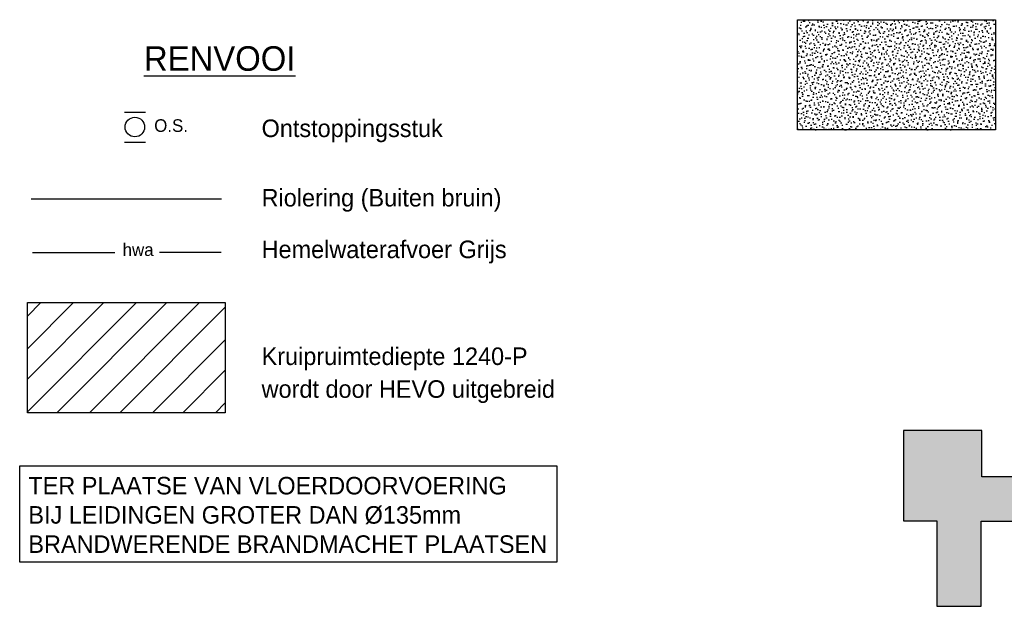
# Model space of a CAD drawing. Extents: x 9010 to 343255, y 15280 to 659207.
# Tile 71 of 76: x 104971 to 119004, y 25946 to 34310. Entities that reach past the tile are written whole.
import ezdxf

# ---------------------------------------------------------------- set-up
doc = ezdxf.new("R2010")
doc.units = 0
doc.header["$LTSCALE"] = 100
doc.linetypes.add('2322121', pattern=[2000, 1000, 1000])
doc.linetypes.add('2322122', pattern=[47, 40, -7])
doc.layers.get('0').update_dxf_attribs({"linetype": 'CONTINUOUS'})
for name, color, linetype in [('15', 6, 'CONTINUOUS'), ('AL$1----_ALGEMEEN', 7, 'CONTINUOUS'), ('AL$2----_RENVOOI', 7, 'CONTINUOUS'), ('AL$5----_NOORDPIJL', 7, 'CONTINUOUS'), ('BL$4----', 7, 'CONTINUOUS'), ('BOUW', 8, 'CONTINUOUS'), ('WL522---', 4, 'CONTINUOUS'), ('WL523---', 4, 'CONTINUOUS'), ('WL5627--', 4, 'CONTINUOUS'), ('WL740---', 4, 'CONTINUOUS'), ('WM521---', 1, 'CONTINUOUS')]:
    doc.layers.add(name, color=color, linetype=linetype)
doc.styles.add('BURO-018', font='BUROFONT.shx', dxfattribs={"height": 180})
doc.styles.add('BURO-025', font='BUROFONT.shx', dxfattribs={"height": 250})
doc.styles.add('BURO-035', font='BUROFONT.shx', dxfattribs={"height": 350})

# ---------------------------------------------------------------- blocks, each defined once
blk = doc.blocks.new('A$C1CC46338')
at = {"layer": 'BL$4----'}
blk.add_hatch(color=8, dxfattribs=at).paths.add_polyline_path([(3286, 1799), (2991, 1799), (2991, 1844), (2934, 1844), (2934, 2507), (1675, 2507), (1675, 1844), (1114, 1844), (1114, 2507), (0, 2507), (0, 1220), (472, 1220), (472, 0), (1103, 0), (1103, 1214), (2360, 1214), (2360, 0), (2991, 0), (2991, 1280), (3286, 1280)])
at = {"layer": 'AL$1----_ALGEMEEN', "color": 8}
blk.add_circle((5025, 4120), 608, dxfattribs=at)
at = {"layer": 'AL$2----_RENVOOI', "color": 8}
blk.add_lwpolyline([(0, 2507), (0, 1220), (472, 1220), (472, 0), (1103, 0), (1103, 1214), (2360, 1214), (2360, 0), (2991, 0), (2991, 1280), (3495, 1280), (3495, 1220), (4450, 1220), (4450, 0), (5081, 0), (5081, 46), (6338, 46), (6338, 0), (6969, 0), (6969, 1214), (8654, 1214), (8654, 1844), (8496, 1844), (8496, 2507), (7237, 2507), (7237, 2140), (6339, 2140), (6339, 2507), (5080, 2507), (5080, 2140), (4755, 2140), (4755, 2507), (3495, 2507), (3495, 1799), (2991, 1799), (2991, 1844), (2934, 1844), (2934, 2507), (1675, 2507), (1675, 1844), (1114, 1844), (1114, 2507)], close=True, dxfattribs=at)
at = {"layer": 'AL$5----_NOORDPIJL', "color": 8}
for points in [[(2759, 4422), (2597, 4424), (2598, 4505), (2639, 4530), (2720, 4529), (2760, 4503), (2759, 4422)], [(2757, 4260), (2595, 4262), (2596, 4343), (2617, 4369), (2657, 4368), (2677, 4342), (2676, 4261)], [(2677, 4314), (2758, 4365)], [(6285, 4284), (6124, 4287), (6125, 4367), (6165, 4393), (6246, 4392), (6286, 4365), (6285, 4284)], [(4427, 4010), (2837, 4150), (4430, 4246)], [(4558, 4254), (5842, 4332)], [(5842, 4332), (6056, 4342), (6049, 3856), (5836, 3873)], [(2734, 4098), (2613, 4100), (2593, 4126), (2594, 4181), (2614, 4207), (2736, 4205), (2756, 4179), (2755, 4124), (2734, 4098)], [(6121, 3964), (6260, 3962), (6281, 3988), (6282, 4043), (6262, 4069), (6121, 4071)], [(6122, 4150), (6122, 4204)], [(6122, 4179), (6283, 4177)], [(6283, 4147), (6284, 4202)], [(2732, 3936), (2611, 3938), (2591, 3965), (2592, 4019), (2612, 4045), (2734, 4044), (2753, 4017), (2753, 3962), (2732, 3936)], [(5836, 3886), (4555, 3998)], [(2750, 3774), (2588, 3776), (2752, 3881), (2590, 3884)], [(6117, 3803), (6118, 3910), (6278, 3801), (6280, 3908)]]:
    blk.add_lwpolyline(points, dxfattribs=at)

msp = doc.modelspace()

# ---------------------------------------------------------------- hatches: boundary and pattern name
at = {"layer": 'WL5627--'}
h = msp.add_hatch(dxfattribs=at)
h.set_pattern_fill('GESTORT', color=6, scale=5, style=0)
h.set_pattern_definition([(17, (0, 0), (25.787455, 79.82761), [0, -81.6, -46.2, 0, -67.2]), (48, (0, 0), (-18.41558, 81.171833), [0, -80.8, 0, -82.4, 0, -66.4]), (71, (0, 0), (-47.911577, 67.26307), [0, -80, 0, -48, -65.8])])
h.paths.add_polyline_path([(118877.8, 32738.9), (118877.8, 34310.4), (116058.5, 34310.4), (116058.5, 32738.9)])

# ---------------------------------------------------------------- linework, layer by layer
at = {"color": 2, "linetype": 'CONTINUOUS'}
for p, q in [((106463, 32992.9), (106763, 32992.9)), ((106463, 32565.6), (106763, 32565.6))]:
    msp.add_line(p, q, dxfattribs=at)
at = {"layer": '15', "color": 8}
for p, q in [((105080, 29618.5), (105739.8, 30278.3)), ((105080, 28720.5), (106637.8, 30278.3)), ((105080, 29185.9), (106172.5, 30278.3)), ((105080, 30083.9), (105274.5, 30278.3)), ((105499, 28706.8), (107070.5, 30278.3)), ((105964.4, 28706.8), (107535.9, 30278.3)), ((106397, 28706.8), (107899.3, 30209.1)), ((106862.4, 28706.8), (107899.3, 29743.7)), ((107295.1, 28706.8), (107899.3, 29311)), ((107760.4, 28706.8), (107899.3, 28845.7))]:
    msp.add_line(p, q, dxfattribs=at)
at = {"layer": 'WL522---', "linetype": '2322121'}
msp.add_line((105134.9, 31757.1), (107846.8, 31757.1), dxfattribs=at)
at = {"layer": 'WL523---', "linetype": '2322122'}
for p, q in [((105151.5, 30991.3), (106324.7, 30991.3)), ((106965.1, 30995.5), (107844, 30995.5))]:
    msp.add_line(p, q, dxfattribs=at)
at = {"layer": 'WL5627--', "color": 1}
msp.add_lwpolyline([(116058.5, 34310.4), (118877.8, 34310.4), (118877.8, 32738.9), (116058.5, 32738.9)], close=True, dxfattribs=at)
at = {"layer": 'WL740---', "color": 2}
msp.add_circle((106613, 32779.3), 139.2, dxfattribs=at)
at = {"layer": 'WM521---'}
for p, q in [((105080, 28706.8), (105080, 30278.3)), ((105080, 30278.3), (107899.3, 30278.3)), ((107899.3, 30278.3), (107899.3, 28706.8)), ((107899.3, 28706.8), (105080, 28706.8)), ((104971.1, 26575), (104971.1, 27949)), ((104971.1, 27949), (112624.7, 27949)), ((112624.7, 27949), (112624.7, 26575)), ((112624.7, 26575), (104971.1, 26575))]:
    msp.add_line(p, q, dxfattribs=at)

# ---------------------------------------------------------------- block references
msp.add_blockref('A$C1CC46338', (117569.5, 25946), dxfattribs=at)

# ---------------------------------------------------------------- texts
at = {"layer": 'BOUW', "color": 3, "linetype": 'CONTINUOUS', "style": 'BURO-035'}
msp.add_text('%%uRENVOOI', height=350, dxfattribs=at).set_placement((106742.3, 33581.7))
at = {"layer": 'BOUW', "color": 2, "linetype": 'CONTINUOUS', "style": 'BURO-025'}
for s, p in [('Ontstoppingsstuk', (108418.5, 32636.9)), ('Riolering (Buiten bruin)', (108418.5, 31647)), ('Hemelwaterafvoer Grijs', (108418.5, 30910.5)), ('Kruipruimtediepte 1240-P', (108418.5, 29386.5)), ('wordt door HEVO uitgebreid', (108418.5, 28919.1))]:
    msp.add_text(s, height=250, dxfattribs=at).set_placement(p)
at = {"layer": 'BOUW', "color": 1, "linetype": 'CONTINUOUS', "style": 'BURO-018'}
msp.add_text('hwa', height=180, dxfattribs=at).set_placement((106438, 30941.1))
at = {"layer": 'WL740---', "color": 1, "style": 'BURO-018'}
msp.add_text('O.S.', height=180, dxfattribs=at).set_placement((106888.1, 32710.7))
at = {"layer": 'WM521---', "color": 2, "style": 'BURO-025'}
for s, p in [('TER PLAATSE VAN VLOERDOORVOERING', (105094.6, 27541.3)), ('BIJ LEIDINGEN GROTER DAN %%C135mm', (105094.6, 27124.6)), ('BRANDWERENDE BRANDMACHET PLAATSEN', (105094.6, 26707.9))]:
    msp.add_text(s, height=250, dxfattribs=at).set_placement(p)

doc.saveas('drawing.dxf')
